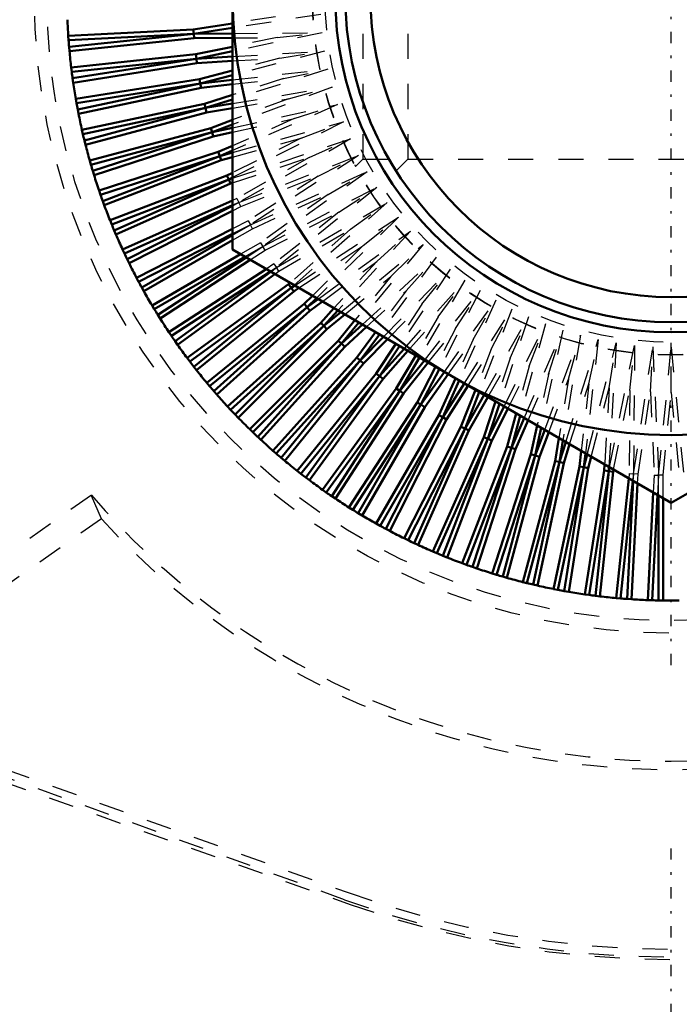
# Model space of a CAD drawing. Header units: millimetres. Extents: x -2 to 1116, y 0 to 312.
# Tile 9 of 13: x 1042 to 1068, y 197 to 237. Entities that reach past the tile are written whole.
import ezdxf

# ---------------------------------------------------------------- set-up
doc = ezdxf.new("R2010")
doc.units = ezdxf.units.MM
doc.linetypes.add('Center', pattern=[1.5, 0.45, -0.5, 0.05, -0.5])
doc.linetypes.add('Dashed', pattern=[2, 1, -1])
for name, color, linetype, lineweight in [('am_0', 7, 'Continuous', 50), ('am_3', 6, 'Dashed', 25), ('am_6', 2, 'Continuous', 35), ('am_7', 7, 'Center', 25), ('am_8', 3, 'Continuous', 25)]:
    doc.layers.add(name, color=color, linetype=linetype, lineweight=lineweight)
doc.dimstyles.new('ISO-25', dxfattribs={"dimtxt": 2.5, "dimasz": 2.5, "dimexe": 1.25, "dimexo": 0.625, "dimtad": 1, "dimtxsty": 'Standard', "dimcen": 2.5, "dimadec": 0, "dimazin": 0, "dimtfac": 1, "dimtmove": 0, "dimatfit": 3, "dimfxl": 1, "dimarcsym": 0})

# ---------------------------------------------------------------- blocks, each defined once
blk = doc.blocks.new('5_ID1012G5A406100000L5000T_0_in_ID10K_12_G4A_40_610_0000L50_0__1000')
at = {"layer": 'am_3'}
for p, q in [((1055.57, 243.97), (1055.57, 230.97)), ((1055.283, 230.683), (1055.57, 230.97)), ((1055.57, 230.97), (1057.37, 230.97))]:
    blk.add_line(p, q, dxfattribs=at)
blk.add_lwpolyline([(1055.252, 230.74), (1055.253, 230.738), (1055.283, 230.683), (1055.283, 230.683)], dxfattribs=at)
for radius in [14.3, 13.8]:
    blk.add_circle((1067.87, 237.47), radius, dxfattribs=at)
at = {"layer": 'am_6'}
for tag, p, flags in [('NB', (1087.17, 251.77), 8), ('NN', (1087.17, 251.27), 8), ('NT', (1087.17, 250.77), 8), ('NBSYN', (1087.17, 250.27), 8), ('LINA', (1087.17, 249.77), 8), ('CATALOG', (1087.17, 249.27), 8), ('MODEL', (1087.17, 248.77), 8), ('IV', (1087.17, 248.27), 8), ('MAST', (1087.17, 247.77), 8), ('GR', (1087.17, 247.27), 8), ('STROKE', (1087.17, 246.77), 8), ('POS', (1087.17, 246.27), 8), ('FC', (1087.17, 245.77), 8), ('RC', (1087.17, 245.27), 8), ('POORC', (1087.17, 244.77), 8), ('PF', (1087.17, 244.27), 8), ('LS', (1087.17, 243.77), 8), ('IL', (1087.17, 243.27), 8), ('OPTION', (1087.17, 242.77), 8), ('CL', (1087.17, 242.27), 8), ('TEXT', (1087.17, 241.77), 8), ('PSOL_0', (1087.17, 240.77), 9), ('PSOL_1', (1087.17, 240.27), 9), ('PSOL_2', (1087.17, 239.77), 9), ('PSOL_3', (1087.17, 239.27), 9)]:
    blk.add_attdef(tag, p, '', height=0.5, dxfattribs=dict(at, flags=flags))
blk = doc.blocks.new('6_ID1012G5A406100000L5000T_0_in_ID10K_12_G4A_40_610_0000L50_0__1000')
at = {"layer": 'am_0'}
for p, q in [((1050.37, 227.366), (1050.37, 247.574)), ((1050.37, 236.383), (1048.81, 236.147)), ((1048.81, 236.147), (1043.822, 235.886)), ((1048.828, 235.971), (1043.834, 235.71)), ((1043.855, 235.449), (1048.828, 235.971)), ((1048.81, 236.147), (1048.828, 235.971)), ((1050.37, 236.205), (1048.828, 235.971)), ((1048.828, 235.971), (1050.37, 235.982)), ((1048.838, 235.795), (1048.828, 235.971)), ((1043.822, 235.886), (1043.834, 235.71)), ((1043.87, 235.273), (1048.838, 235.795)), ((1048.838, 235.795), (1050.37, 235.806)), ((1043.855, 235.449), (1043.87, 235.273)), ((1050.37, 235.452), (1048.906, 235.151)), ((1050.37, 235.272), (1048.933, 234.977)), ((1048.906, 235.151), (1043.938, 234.629)), ((1048.933, 234.977), (1043.959, 234.454)), ((1043.994, 234.195), (1048.933, 234.977)), ((1044.018, 234.02), (1048.952, 234.801)), ((1048.906, 235.151), (1048.933, 234.977)), ((1048.933, 234.977), (1050.37, 235.062)), ((1048.952, 234.801), (1048.933, 234.977)), ((1048.952, 234.801), (1050.37, 234.885)), ((1043.938, 234.629), (1043.959, 234.454)), ((1050.37, 234.505), (1049.053, 234.162)), ((1043.994, 234.195), (1044.018, 234.02)), ((1049.053, 234.162), (1044.119, 233.381)), ((1049.053, 234.162), (1049.089, 233.989)), ((1050.37, 234.323), (1049.089, 233.989)), ((1049.089, 233.989), (1050.37, 234.133)), ((1049.089, 233.989), (1044.15, 233.207)), ((1044.198, 232.949), (1049.089, 233.989)), ((1044.231, 232.776), (1049.117, 233.815)), ((1049.117, 233.815), (1049.089, 233.989)), ((1049.117, 233.815), (1050.37, 233.955)), ((1044.119, 233.381), (1044.15, 233.207)), ((1050.37, 233.536), (1049.252, 233.182)), ((1050.37, 233.352), (1049.297, 233.011)), ((1044.198, 232.949), (1044.231, 232.776)), ((1049.252, 233.182), (1044.366, 232.143)), ((1049.297, 233.011), (1044.406, 231.971)), ((1044.467, 231.717), (1049.297, 233.011)), ((1044.51, 231.546), (1049.334, 232.838)), ((1049.252, 233.182), (1049.297, 233.011)), ((1049.297, 233.011), (1050.37, 233.189)), ((1049.334, 232.838), (1049.297, 233.011)), ((1049.334, 232.838), (1050.37, 233.01)), ((1050.37, 232.54), (1049.502, 232.213)), ((1044.366, 232.143), (1044.406, 231.971)), ((1049.502, 232.213), (1044.677, 230.92)), ((1049.556, 232.045), (1044.726, 230.751)), ((1044.8, 230.5), (1049.556, 232.045)), ((1049.502, 232.213), (1049.556, 232.045)), ((1050.37, 232.351), (1049.556, 232.045)), ((1049.556, 232.045), (1050.37, 232.224)), ((1049.602, 231.875), (1049.556, 232.045)), ((1049.602, 231.875), (1050.37, 232.043)), ((1044.467, 231.717), (1044.51, 231.546)), ((1044.852, 230.331), (1049.602, 231.875)), ((1049.802, 231.259), (1045.052, 229.716)), ((1050.37, 231.507), (1049.802, 231.259)), ((1049.802, 231.259), (1049.865, 231.094)), ((1050.37, 231.315), (1049.865, 231.094)), ((1044.677, 230.92), (1044.726, 230.751)), ((1049.865, 231.094), (1045.109, 229.549)), ((1045.196, 229.302), (1049.865, 231.094)), ((1045.257, 229.136), (1049.92, 230.926)), ((1049.865, 231.094), (1050.37, 231.233)), ((1049.92, 230.926), (1049.865, 231.094)), ((1049.92, 230.926), (1050.37, 231.05)), ((1044.8, 230.5), (1044.852, 230.331)), ((1050.152, 230.322), (1045.489, 228.532)), ((1050.223, 230.16), (1045.555, 228.368)), ((1045.655, 228.127), (1050.223, 230.16)), ((1050.37, 230.431), (1050.152, 230.322)), ((1050.152, 230.322), (1050.223, 230.16)), ((1050.37, 230.234), (1050.223, 230.16)), ((1050.223, 230.16), (1050.37, 230.209)), ((1050.287, 229.996), (1050.223, 230.16)), ((1045.052, 229.716), (1045.109, 229.549)), ((1045.724, 227.964), (1050.287, 229.996)), ((1050.287, 229.996), (1050.37, 230.023)), ((1045.196, 229.302), (1045.257, 229.136)), ((1050.37, 229.324), (1045.987, 227.373)), ((1050.37, 229.131), (1046.062, 227.213)), ((1046.174, 226.977), (1050.37, 229.114)), ((1046.252, 226.818), (1050.37, 228.917)), ((1045.489, 228.532), (1045.555, 228.368)), ((1045.655, 228.127), (1045.724, 227.964)), ((1050.37, 228.19), (1046.546, 226.241)), ((1050.37, 227.992), (1046.628, 226.086)), ((1046.753, 225.856), (1050.37, 227.944)), ((1046.839, 225.701), (1050.37, 227.74)), ((1045.987, 227.373), (1046.062, 227.213)), ((1067.87, 217.263), (1050.37, 227.366)), ((1085.37, 227.366), (1067.87, 217.263)), ((1046.174, 226.977), (1046.252, 226.818)), ((1050.694, 227.179), (1047.163, 225.141)), ((1050.87, 227.078), (1047.253, 224.99)), ((1047.39, 224.766), (1050.912, 227.053)), ((1047.484, 224.617), (1051.083, 226.955)), ((1051.713, 226.591), (1047.836, 224.074)), ((1046.546, 226.241), (1046.628, 226.086)), ((1051.884, 226.492), (1047.935, 223.928)), ((1048.083, 223.712), (1051.898, 226.484)), ((1048.184, 223.568), (1052.066, 226.387)), ((1046.753, 225.856), (1046.839, 225.701)), ((1052.606, 225.98), (1048.565, 223.044)), ((1052.716, 225.842), (1048.671, 222.903)), ((1048.83, 222.695), (1052.716, 225.842)), ((1052.671, 226.038), (1052.606, 225.98)), ((1052.606, 225.98), (1052.716, 225.842)), ((1052.832, 225.945), (1052.716, 225.842)), ((1052.716, 225.842), (1052.853, 225.933)), ((1052.821, 225.7), (1052.716, 225.842)), ((1052.821, 225.7), (1053.024, 225.834)), ((1048.939, 222.556), (1052.821, 225.7)), ((1053.56, 225.524), (1053.228, 225.197)), ((1053.719, 225.433), (1053.346, 225.065)), ((1053.346, 225.065), (1053.789, 225.392)), ((1047.163, 225.141), (1047.253, 224.99)), ((1053.228, 225.197), (1049.346, 222.053)), ((1053.346, 225.065), (1049.459, 221.918)), ((1049.629, 221.719), (1053.346, 225.065)), ((1053.228, 225.197), (1053.346, 225.065)), ((1053.457, 224.928), (1053.346, 225.065)), ((1053.457, 224.928), (1053.956, 225.296)), ((1054.42, 225.028), (1053.89, 224.447)), ((1047.39, 224.766), (1047.484, 224.617)), ((1049.745, 221.586), (1053.457, 224.928)), ((1054.577, 224.938), (1054.015, 224.322)), ((1054.015, 224.322), (1054.687, 224.874)), ((1054.133, 224.191), (1054.85, 224.78)), ((1053.89, 224.447), (1050.178, 221.105)), ((1054.015, 224.322), (1050.299, 220.976)), ((1050.479, 220.786), (1054.015, 224.322)), ((1050.601, 220.659), (1054.133, 224.191)), ((1053.89, 224.447), (1054.015, 224.322)), ((1054.133, 224.191), (1054.015, 224.322)), ((1055.257, 224.545), (1054.591, 223.733)), ((1055.412, 224.455), (1054.722, 223.615)), ((1054.722, 223.615), (1055.553, 224.374)), ((1054.847, 223.49), (1055.713, 224.281)), ((1047.836, 224.074), (1047.935, 223.928)), ((1056.076, 224.072), (1055.328, 223.057)), ((1056.23, 223.983), (1055.465, 222.946)), ((1055.465, 222.946), (1056.395, 223.888)), ((1055.597, 222.828), (1056.552, 223.797)), ((1048.083, 223.712), (1048.184, 223.568)), ((1054.591, 223.733), (1051.059, 220.201)), ((1054.722, 223.615), (1051.186, 220.079)), ((1051.376, 219.899), (1054.722, 223.615)), ((1051.505, 219.778), (1054.847, 223.49)), ((1054.591, 223.733), (1054.722, 223.615)), ((1054.847, 223.49), (1054.722, 223.615)), ((1056.882, 223.607), (1056.1, 222.421)), ((1057.035, 223.518), (1056.242, 222.316)), ((1056.242, 222.316), (1057.217, 223.414)), ((1048.565, 223.044), (1048.671, 222.903)), ((1055.328, 223.057), (1051.986, 219.345)), ((1055.328, 223.057), (1055.465, 222.946)), ((1056.38, 222.206), (1057.372, 223.324)), ((1057.679, 223.147), (1056.903, 221.825)), ((1057.831, 223.059), (1057.051, 221.729)), ((1048.83, 222.695), (1048.939, 222.556)), ((1055.465, 222.946), (1052.119, 219.229)), ((1052.318, 219.059), (1055.465, 222.946)), ((1052.453, 218.946), (1055.597, 222.828)), ((1055.597, 222.828), (1055.465, 222.946)), ((1057.051, 221.729), (1058.024, 222.947)), ((1057.194, 221.625), (1058.179, 222.858)), ((1058.471, 222.689), (1057.737, 221.273)), ((1058.628, 222.609), (1057.89, 221.184)), ((1056.1, 222.421), (1052.956, 218.539)), ((1056.242, 222.316), (1053.095, 218.43)), ((1053.303, 218.271), (1056.242, 222.316)), ((1056.1, 222.421), (1056.242, 222.316)), ((1056.38, 222.206), (1056.242, 222.316)), ((1057.89, 221.184), (1058.824, 222.489)), ((1058.038, 221.088), (1058.976, 222.398)), ((1059.264, 222.231), (1058.599, 220.765)), ((1049.346, 222.053), (1049.459, 221.918)), ((1053.444, 218.165), (1056.38, 222.206)), ((1056.903, 221.825), (1053.968, 217.784)), ((1056.903, 221.825), (1057.051, 221.729)), ((1059.419, 222.146), (1058.756, 220.684)), ((1058.756, 220.684), (1059.621, 222.036)), ((1058.909, 220.596), (1059.769, 221.94)), ((1049.629, 221.719), (1049.745, 221.586)), ((1057.051, 221.729), (1054.112, 217.683)), ((1054.328, 217.535), (1057.051, 221.729)), ((1054.474, 217.436), (1057.194, 221.625)), ((1057.194, 221.625), (1057.051, 221.729)), ((1060.061, 221.771), (1059.486, 220.302)), ((1060.216, 221.682), (1059.647, 220.23)), ((1059.647, 220.23), (1060.409, 221.571)), ((1059.804, 220.15), (1060.561, 221.482)), ((1050.178, 221.105), (1050.299, 220.976)), ((1057.737, 221.273), (1055.017, 217.084)), ((1057.89, 221.184), (1055.166, 216.99)), ((1055.39, 216.853), (1057.89, 221.184)), ((1055.541, 216.763), (1058.038, 221.088)), ((1057.737, 221.273), (1057.89, 221.184)), ((1058.038, 221.088), (1057.89, 221.184)), ((1060.868, 221.306), (1060.396, 219.887)), ((1061.023, 221.216), (1060.56, 219.823)), ((1060.56, 219.823), (1061.205, 221.111)), ((1050.479, 220.786), (1050.601, 220.659)), ((1058.599, 220.765), (1056.101, 216.439)), ((1058.756, 220.684), (1056.256, 216.353)), ((1056.486, 216.228), (1058.756, 220.684)), ((1058.599, 220.765), (1058.756, 220.684)), ((1058.909, 220.596), (1058.756, 220.684)), ((1060.722, 219.752), (1061.358, 221.022)), ((1061.688, 220.832), (1061.326, 219.52)), ((1061.845, 220.741), (1061.494, 219.465)), ((1061.494, 219.465), (1062.01, 220.646)), ((1056.641, 216.146), (1058.909, 220.596)), ((1059.486, 220.302), (1057.218, 215.852)), ((1059.486, 220.302), (1059.647, 220.23)), ((1061.659, 219.402), (1062.164, 220.557)), ((1062.527, 220.348), (1062.275, 219.202)), ((1062.687, 220.255), (1062.445, 219.156)), ((1051.059, 220.201), (1051.186, 220.079)), ((1051.376, 219.899), (1051.505, 219.778)), ((1059.647, 220.23), (1057.377, 215.774)), ((1057.613, 215.662), (1059.647, 220.23)), ((1057.773, 215.587), (1059.804, 220.15)), ((1060.396, 219.887), (1058.364, 215.324)), ((1059.804, 220.15), (1059.647, 220.23)), ((1060.396, 219.887), (1060.56, 219.823)), ((1062.445, 219.156), (1062.828, 220.174)), ((1062.613, 219.102), (1062.983, 220.084)), ((1060.56, 219.823), (1058.527, 215.255)), ((1058.768, 215.155), (1060.56, 219.823)), ((1058.932, 215.089), (1060.722, 219.752)), ((1061.326, 219.52), (1059.536, 214.857)), ((1060.722, 219.752), (1060.56, 219.823)), ((1061.326, 219.52), (1061.494, 219.465)), ((1063.39, 219.849), (1063.238, 218.934)), ((1063.553, 219.755), (1063.411, 218.897)), ((1063.411, 218.897), (1063.663, 219.692)), ((1063.582, 218.852), (1063.82, 219.601)), ((1051.986, 219.345), (1052.119, 219.229)), ((1061.494, 219.465), (1059.702, 214.796)), ((1059.949, 214.709), (1061.494, 219.465)), ((1060.116, 214.652), (1061.659, 219.402)), ((1062.275, 219.202), (1060.731, 214.452)), ((1062.445, 219.156), (1060.9, 214.4)), ((1061.151, 214.326), (1062.445, 219.156)), ((1061.32, 214.277), (1062.613, 219.102)), ((1061.659, 219.402), (1061.494, 219.465)), ((1062.275, 219.202), (1062.445, 219.156)), ((1062.613, 219.102), (1062.445, 219.156)), ((1064.284, 219.333), (1064.215, 218.717)), ((1064.451, 219.237), (1064.389, 218.689)), ((1064.389, 218.689), (1064.521, 219.196)), ((1064.562, 218.653), (1064.68, 219.105)), ((1052.318, 219.059), (1052.453, 218.946)), ((1063.238, 218.934), (1061.946, 214.11)), ((1063.411, 218.897), (1062.117, 214.067)), ((1062.371, 214.006), (1063.411, 218.897)), ((1062.543, 213.966), (1063.582, 218.852)), ((1064.215, 218.717), (1063.176, 213.831)), ((1063.238, 218.934), (1063.411, 218.897)), ((1064.389, 218.689), (1063.349, 213.798)), ((1063.582, 218.852), (1063.411, 218.897)), ((1063.607, 213.75), (1064.389, 218.689)), ((1064.215, 218.717), (1064.389, 218.689)), ((1064.562, 218.653), (1064.389, 218.689)), ((1065.216, 218.795), (1065.201, 218.552)), ((1065.387, 218.697), (1065.377, 218.533)), ((1065.377, 218.533), (1065.408, 218.684)), ((1052.956, 218.539), (1053.095, 218.43)), ((1063.781, 213.719), (1064.562, 218.653)), ((1065.201, 218.552), (1064.42, 213.618)), ((1065.377, 218.533), (1064.595, 213.594)), ((1064.854, 213.559), (1065.377, 218.533)), ((1065.029, 213.538), (1065.551, 218.506)), ((1065.201, 218.552), (1065.377, 218.533)), ((1065.551, 218.506), (1065.377, 218.533)), ((1065.551, 218.506), (1065.569, 218.591)), ((1053.303, 218.271), (1053.444, 218.165)), ((1066.174, 218.242), (1065.673, 213.47)), ((1066.342, 218.145), (1065.849, 213.455)), ((1066.11, 213.434), (1066.356, 218.137)), ((1066.286, 213.422), (1066.527, 218.038)), ((1053.968, 217.784), (1054.112, 217.683)), ((1054.328, 217.535), (1054.474, 217.436)), ((1067.157, 217.675), (1066.932, 213.388)), ((1067.328, 217.576), (1067.108, 213.382)), ((1067.37, 213.375), (1067.37, 217.551)), ((1067.546, 213.372), (1067.546, 217.45)), ((1055.017, 217.084), (1055.166, 216.99)), ((1055.39, 216.853), (1055.541, 216.763)), ((1056.101, 216.439), (1056.256, 216.353)), ((1056.486, 216.228), (1056.641, 216.146)), ((1057.218, 215.852), (1057.377, 215.774)), ((1057.613, 215.662), (1057.773, 215.587)), ((1058.364, 215.324), (1058.527, 215.255)), ((1058.768, 215.155), (1058.932, 215.089)), ((1059.536, 214.857), (1059.702, 214.796)), ((1059.949, 214.709), (1060.116, 214.652)), ((1060.731, 214.452), (1060.9, 214.4)), ((1061.151, 214.326), (1061.32, 214.277)), ((1061.946, 214.11), (1062.117, 214.067)), ((1062.371, 214.006), (1062.543, 213.966)), ((1063.176, 213.831), (1063.349, 213.798)), ((1063.607, 213.75), (1063.781, 213.719)), ((1064.42, 213.618), (1064.595, 213.594)), ((1064.854, 213.559), (1065.029, 213.538)), ((1065.673, 213.47), (1065.849, 213.455)), ((1066.11, 213.434), (1066.286, 213.422)), ((1066.932, 213.388), (1067.108, 213.382)), ((1067.37, 213.375), (1067.546, 213.372))]:
    blk.add_line(p, q, dxfattribs=at)
for radius in [17.5, 13.4, 13, 12]:
    blk.add_circle((1067.87, 237.47), radius, dxfattribs=at)
for start, end in [(182.2305, 183.7695), (184.1888, 184.8112), (185.2305, 186.7695), (187.1888, 187.8112), (188.2305, 189.7695), (190.1888, 190.8112), (191.2305, 192.7695), (193.1888, 193.8112), (194.2305, 195.7695), (196.1888, 196.8112), (197.2305, 198.7695), (199.1888, 199.8112), (200.2305, 201.7695), (202.1888, 202.8112), (203.2305, 204.7695), (205.1888, 205.8112), (206.2305, 207.7695), (208.1888, 208.8112), (209.2305, 210.7695), (211.1888, 211.8112), (212.2305, 213.7695), (214.1888, 214.8112), (215.2305, 216.7695), (217.1888, 217.8112), (218.2305, 219.7695), (220.1888, 220.8112), (221.2305, 222.7695), (223.1888, 223.8112), (224.2305, 225.7695), (226.1888, 226.8112), (227.2305, 228.7695), (229.1888, 229.8112), (230.2305, 231.7695), (232.1888, 232.8112), (233.2305, 234.7695), (235.1888, 235.8112), (236.2305, 237.7695), (238.1888, 238.8112), (239.2305, 240.7695), (241.1888, 241.8112), (242.2305, 243.7695), (244.1888, 244.8112), (245.2305, 246.7695), (247.1888, 247.8112), (248.2305, 249.7695), (250.1888, 250.8112), (251.2305, 252.7695), (253.1888, 253.8112), (254.2305, 255.7695), (256.1888, 256.8112), (257.2305, 258.7695), (259.1888, 259.8112), (260.2305, 261.7695), (262.1888, 262.8112), (263.2305, 264.7695), (265.1888, 265.8112), (266.2305, 267.7695), (268.1888, 268.8112), (269.2305, 270.7695)]:
    blk.add_arc((1067.87, 237.47), 24.1, start, end, dxfattribs=at)
at = {"layer": 'am_3'}
for p, q in [((1057.37, 243.97), (1057.37, 230.97)), ((1053.889, 236.737), (1050.37, 236.205)), ((1052.087, 236.643), (1050.37, 236.383)), ((1050.37, 235.982), (1053.947, 236.007)), ((1053.947, 236.007), (1050.37, 235.272)), ((1052.151, 235.818), (1053.947, 236.007)), ((1050.37, 235.806), (1052.151, 235.818)), ((1052.151, 235.818), (1050.37, 235.452)), ((1050.37, 235.062), (1054.042, 235.28)), ((1054.042, 235.28), (1050.37, 234.323)), ((1052.259, 234.998), (1054.042, 235.28)), ((1050.37, 234.885), (1052.259, 234.998)), ((1052.259, 234.998), (1050.37, 234.505)), ((1054.176, 234.559), (1050.37, 233.352)), ((1050.37, 234.133), (1054.176, 234.559)), ((1052.41, 234.184), (1054.176, 234.559)), ((1052.41, 234.184), (1050.37, 233.536)), ((1050.37, 233.955), (1052.41, 234.184)), ((1054.347, 233.847), (1050.37, 232.351)), ((1050.37, 233.189), (1054.347, 233.847)), ((1052.603, 233.379), (1054.347, 233.847)), ((1052.603, 233.379), (1050.37, 232.54)), ((1050.37, 233.01), (1052.603, 233.379)), ((1050.37, 232.224), (1054.555, 233.144)), ((1054.555, 233.144), (1050.37, 231.315)), ((1052.838, 232.586), (1054.555, 233.144)), ((1050.37, 232.043), (1052.838, 232.586)), ((1052.838, 232.586), (1050.37, 231.507)), ((1050.37, 231.233), (1054.8, 232.453)), ((1054.8, 232.453), (1050.37, 230.234)), ((1053.115, 231.806), (1054.8, 232.453)), ((1050.37, 231.05), (1053.115, 231.806)), ((1053.115, 231.806), (1050.37, 230.431)), ((1050.37, 230.209), (1055.08, 231.776)), ((1055.08, 231.776), (1050.63, 229.247)), ((1053.431, 231.041), (1055.08, 231.776)), ((1050.37, 230.023), (1053.431, 231.041)), ((1053.431, 231.041), (1050.55, 229.404)), ((1050.63, 229.247), (1055.396, 231.114)), ((1055.396, 231.114), (1051.084, 228.356)), ((1053.788, 230.295), (1055.396, 231.114)), ((1056.9, 230.5), (1057.37, 230.97)), ((1057.37, 230.97), (1078.37, 230.97)), ((1051.084, 228.356), (1055.746, 230.47)), ((1055.746, 230.47), (1051.584, 227.49)), ((1054.182, 229.567), (1055.746, 230.47)), ((1050.702, 229.086), (1053.788, 230.295)), ((1053.788, 230.295), (1050.996, 228.509)), ((1051.584, 227.49), (1056.129, 229.845)), ((1056.129, 229.845), (1052.129, 226.651)), ((1054.615, 228.862), (1056.129, 229.845)), ((1050.55, 229.404), (1050.37, 229.324)), ((1050.55, 229.404), (1050.63, 229.247)), ((1051.165, 228.199), (1054.182, 229.567)), ((1054.182, 229.567), (1051.488, 227.638)), ((1050.37, 229.114), (1050.63, 229.247)), ((1050.63, 229.247), (1050.37, 229.131)), ((1050.37, 228.917), (1050.702, 229.086)), ((1050.702, 229.086), (1050.63, 229.247)), ((1052.129, 226.651), (1056.544, 229.241)), ((1056.544, 229.241), (1052.832, 225.945)), ((1055.083, 228.18), (1056.544, 229.241)), ((1050.996, 228.509), (1050.37, 228.19)), ((1050.996, 228.509), (1051.084, 228.356)), ((1051.673, 227.337), (1054.615, 228.862)), ((1054.615, 228.862), (1052.025, 226.794)), ((1052.853, 225.933), (1056.99, 228.66)), ((1056.99, 228.66), (1053.719, 225.433)), ((1055.587, 227.524), (1056.99, 228.66)), ((1051.084, 228.356), (1050.37, 227.992)), ((1050.37, 227.944), (1051.084, 228.356)), ((1050.37, 227.74), (1051.165, 228.199)), ((1051.165, 228.199), (1051.084, 228.356)), ((1052.225, 226.503), (1055.083, 228.18)), ((1055.083, 228.18), (1052.671, 226.038)), ((1053.789, 225.392), (1057.466, 228.102)), ((1057.466, 228.102), (1054.577, 224.938)), ((1056.124, 226.894), (1057.466, 228.102)), ((1051.488, 227.638), (1050.694, 227.179)), ((1051.584, 227.49), (1050.87, 227.078)), ((1050.912, 227.053), (1051.584, 227.49)), ((1051.083, 226.955), (1051.673, 227.337)), ((1051.488, 227.638), (1051.584, 227.49)), ((1051.673, 227.337), (1051.584, 227.49)), ((1053.024, 225.834), (1055.587, 227.524)), ((1055.587, 227.524), (1053.56, 225.524)), ((1054.687, 224.874), (1057.971, 227.571)), ((1057.971, 227.571), (1055.412, 224.455)), ((1056.694, 226.294), (1057.971, 227.571)), ((1055.553, 224.374), (1058.502, 227.066)), ((1058.502, 227.066), (1056.23, 223.983)), ((1057.294, 225.724), (1058.502, 227.066)), ((1052.025, 226.794), (1051.713, 226.591)), ((1052.129, 226.651), (1051.884, 226.492)), ((1051.898, 226.484), (1052.129, 226.651)), ((1052.025, 226.794), (1052.129, 226.651)), ((1052.225, 226.503), (1052.129, 226.651)), ((1053.956, 225.296), (1056.124, 226.894)), ((1056.124, 226.894), (1054.42, 225.028)), ((1056.395, 223.888), (1059.06, 226.59)), ((1059.06, 226.59), (1057.035, 223.518)), ((1057.924, 225.187), (1059.06, 226.59)), ((1052.066, 226.387), (1052.225, 226.503)), ((1054.85, 224.78), (1056.694, 226.294)), ((1056.694, 226.294), (1055.257, 224.545)), ((1057.217, 223.414), (1059.641, 226.144)), ((1059.641, 226.144), (1057.831, 223.059)), ((1058.58, 224.683), (1059.641, 226.144)), ((1055.713, 224.281), (1057.294, 225.724)), ((1057.294, 225.724), (1056.076, 224.072)), ((1058.024, 222.947), (1060.245, 225.729)), ((1060.245, 225.729), (1058.628, 222.609)), ((1059.262, 224.215), (1060.245, 225.729)), ((1056.552, 223.797), (1057.924, 225.187)), ((1057.924, 225.187), (1056.882, 223.607)), ((1058.824, 222.489), (1060.87, 225.346)), ((1060.87, 225.346), (1059.419, 222.146)), ((1059.621, 222.036), (1061.514, 224.996)), ((1059.967, 223.782), (1060.87, 225.346)), ((1061.514, 224.996), (1060.216, 221.682)), ((1060.695, 223.388), (1061.514, 224.996)), ((1057.372, 223.324), (1058.58, 224.683)), ((1058.58, 224.683), (1057.679, 223.147)), ((1060.409, 221.571), (1062.176, 224.68)), ((1062.176, 224.68), (1061.023, 221.216)), ((1061.441, 223.031), (1062.176, 224.68)), ((1058.179, 222.858), (1059.262, 224.215)), ((1059.262, 224.215), (1058.471, 222.689)), ((1061.205, 221.111), (1062.853, 224.4)), ((1062.853, 224.4), (1061.845, 220.741)), ((1062.206, 222.715), (1062.853, 224.4)), ((1062.01, 220.646), (1063.544, 224.155)), ((1063.544, 224.155), (1062.687, 220.255)), ((1062.828, 220.174), (1064.247, 223.947)), ((1062.986, 222.438), (1063.544, 224.155)), ((1064.247, 223.947), (1063.553, 219.755)), ((1063.779, 222.203), (1064.247, 223.947)), ((1058.976, 222.398), (1059.967, 223.782)), ((1059.967, 223.782), (1059.264, 222.231)), ((1063.663, 219.692), (1064.959, 223.776)), ((1064.959, 223.776), (1064.451, 219.237)), ((1064.521, 219.196), (1065.68, 223.642)), ((1064.584, 222.01), (1064.959, 223.776)), ((1065.68, 223.642), (1065.387, 218.697)), ((1065.398, 221.859), (1065.68, 223.642)), ((1065.408, 218.684), (1066.407, 223.547)), ((1066.218, 221.751), (1066.407, 223.547)), ((1066.407, 223.547), (1066.371, 218.428)), ((1066.371, 218.428), (1067.137, 223.489)), ((1067.043, 221.687), (1067.137, 223.489)), ((1067.137, 223.489), (1067.37, 218.376)), ((1067.37, 218.376), (1067.87, 223.47)), ((1067.87, 223.47), (1068.37, 218.376)), ((1067.87, 221.665), (1067.87, 223.47)), ((1059.769, 221.94), (1060.695, 223.388)), ((1060.695, 223.388), (1060.061, 221.771)), ((1060.561, 221.482), (1061.441, 223.031)), ((1061.441, 223.031), (1060.868, 221.306)), ((1061.358, 221.022), (1062.206, 222.715)), ((1062.206, 222.715), (1061.688, 220.832)), ((1062.164, 220.557), (1062.986, 222.438)), ((1062.986, 222.438), (1062.527, 220.348)), ((1062.983, 220.084), (1063.779, 222.203)), ((1063.779, 222.203), (1063.39, 219.849)), ((1063.82, 219.601), (1064.584, 222.01)), ((1064.584, 222.01), (1064.284, 219.333)), ((1064.68, 219.105), (1065.398, 221.859)), ((1065.398, 221.859), (1065.216, 218.795)), ((1065.569, 218.591), (1066.218, 221.751)), ((1066.218, 221.751), (1066.195, 218.438)), ((1066.547, 218.41), (1067.043, 221.687)), ((1067.043, 221.687), (1067.193, 218.376)), ((1067.546, 218.367), (1067.87, 221.665)), ((1067.87, 221.665), (1068.194, 218.367)), ((1066.195, 218.438), (1066.174, 218.242)), ((1066.195, 218.438), (1066.371, 218.428)), ((1066.371, 218.428), (1066.342, 218.145)), ((1066.356, 218.137), (1066.371, 218.428)), ((1066.547, 218.41), (1066.371, 218.428)), ((1066.527, 218.038), (1066.547, 218.41)), ((1067.193, 218.376), (1067.157, 217.675)), ((1067.193, 218.376), (1067.37, 218.376)), ((1067.37, 218.376), (1067.328, 217.576)), ((1067.546, 218.367), (1067.37, 218.376)), ((1067.37, 217.551), (1067.37, 218.376)), ((1067.546, 217.45), (1067.546, 218.367)), ((1044.745, 217.573), (1040.816, 214.815)), ((1045.141, 216.628), (1044.745, 217.573)), ((1045.141, 216.628), (1036.618, 210.646)), ((1033.785, 209.366), (1054.98, 201.723)), ((1054.845, 201.442), (1033.73, 209.076)), ((1033.636, 208.835), (1055.065, 201.257))]:
    blk.add_line(p, q, dxfattribs=at)
for radius in [25.4, 24.9, 14.31]:
    blk.add_circle((1067.87, 237.47), radius, dxfattribs=at)
for centre, radius, start, end in [((1067.87, 237.471), 30.507, 220.7098, 319.2902), ((1067.87, 237.47), 30.838, 222.5197, 317.4803), ((1067.87, 237.47), 38.31, 250.1238, 289.8762), ((1067.87, 237.47), 38, 250.1714, 289.8286), ((1067.87, 237.47), 38.41, 250.5258, 289.4742)]:
    blk.add_arc(centre, radius, start, end, dxfattribs=at)
at = {"layer": 'am_7'}
for p, q in [((1067.87, 210.8), (1067.87, 264.14)), ((1067.87, 122.44), (1067.87, 203.5))]:
    blk.add_line(p, q, dxfattribs=at)
at = {"layer": 'am_6'}
for tag, p, flags in [('NB', (1113.4, 276.07), 8), ('NN', (1113.4, 275.57), 8), ('NT', (1113.4, 275.07), 8), ('NBSYN', (1113.4, 274.57), 8), ('LINA', (1113.4, 274.07), 8), ('CATALOG', (1113.4, 273.57), 8), ('MODEL', (1113.4, 273.07), 8), ('IV', (1113.4, 272.57), 8), ('MAST', (1113.4, 272.07), 8), ('GR', (1113.4, 271.57), 8), ('STROKE', (1113.4, 271.07), 8), ('POS', (1113.4, 270.57), 8), ('FC', (1113.4, 270.07), 8), ('RC', (1113.4, 269.57), 8), ('POORC', (1113.4, 269.07), 8), ('PF', (1113.4, 268.57), 8), ('LS', (1113.4, 268.07), 8), ('IL', (1113.4, 267.57), 8), ('OPTION', (1113.4, 267.07), 8), ('CL', (1113.4, 266.57), 8), ('TEXT', (1113.4, 266.07), 8), ('PSOL_0', (1113.4, 265.07), 9), ('PSOL_1', (1113.4, 264.57), 9), ('PSOL_2', (1113.4, 264.07), 9), ('PSOL_3', (1113.4, 263.57), 9), ('PSOL_4', (1113.4, 263.07), 9)]:
    blk.add_attdef(tag, p, '', height=0.5, dxfattribs=dict(at, flags=flags))
blk = doc.blocks.new('*D17')
at = {"layer": 'am_8', "color": 0, "lineweight": -2}
for p, q in [((1017.27, 281.403), (1017.27, 286.737)), ((1067.87, 276.07), (1017.27, 276.07)), ((1017.27, 276.07), (1017.27, 271.36)), ((1017.27, 237.47), (1017.27, 242.18)), ((1067.87, 237.47), (1017.27, 237.47)), ((1017.27, 232.137), (1017.27, 226.803))]:
    blk.add_line(p, q, dxfattribs=at)
at = {"layer": 'am_8', "color": 0}
for points in [[(1016.381, 281.403), (1018.159, 281.403), (1017.27, 276.07)], [(1018.159, 232.137), (1016.381, 232.137), (1017.27, 237.47)]]:
    blk.add_solid(points, dxfattribs=at)
at = {"layer": 'Defpoints', "color": 0}
for p in [(1067.87, 276.07), (1021.27, 237.47), (1067.87, 237.47)]:
    blk.add_point(p, dxfattribs=at)
at = {"layer": 'am_8', "color": 0, "insert": (1017.27, 256.77), "char_height": 8, "attachment_point": 5, "rotation": 90}
blk.add_mtext('38.6', dxfattribs=at)
blk = doc.blocks.new('*D18')
at = {"layer": 'am_8', "color": 0, "lineweight": -2}
for p, q in [((1067.87, 276.07), (1005.27, 276.07)), ((1005.27, 270.737), (1005.27, 218.049)), ((1005.27, 129.703), (1005.27, 182.391)), ((1067.87, 124.37), (1005.27, 124.37))]:
    blk.add_line(p, q, dxfattribs=at)
at = {"layer": 'am_8', "color": 0}
for points in [[(1006.159, 270.737), (1004.381, 270.737), (1005.27, 276.07)], [(1004.381, 129.703), (1006.159, 129.703), (1005.27, 124.37)]]:
    blk.add_solid(points, dxfattribs=at)
at = {"layer": 'Defpoints', "color": 0}
for p in [(1067.87, 276.07), (1009.27, 124.37), (1067.87, 124.37)]:
    blk.add_point(p, dxfattribs=at)
at = {"layer": 'am_8', "color": 0, "insert": (1005.27, 200.22), "char_height": 8, "attachment_point": 5, "rotation": 90}
blk.add_mtext('151.7', dxfattribs=at)

msp = doc.modelspace()

# ---------------------------------------------------------------- block references
for name in ['6_ID1012G5A406100000L5000T_0_in_ID10K_12_G4A_40_610_0000L50_0__1000', '5_ID1012G5A406100000L5000T_0_in_ID10K_12_G4A_40_610_0000L50_0__1000']:
    msp.add_blockref(name, (0, 0))

# ---------------------------------------------------------------- dimensions: what is measured, and where the dimension line sits
at = {"layer": 'am_8'}
for base, p2, text, picture, middle in [((1017.27, 237.47), (1067.87, 237.47), '38.6', '*D17', (1017.27, 256.77)), ((1005.27, 124.37), (1067.87, 124.37), '151.7', '*D18', (1005.27, 200.22))]:
    dim = msp.add_linear_dim(base=base, p1=(1067.87, 276.07), p2=p2, angle=90, text=text, dimstyle='ISO-25', override={"dimtxt": 8, "dimasz": 5.333333, "dimexe": 0, "dimexo": 0, "dimgap": 2.4}, dxfattribs=at)
    dim.commit()
    dim.dimension.update_dxf_attribs({"geometry": picture, "text_midpoint": middle, "dimtype": 160, "text_rotation": 90})

doc.saveas('drawing.dxf')
